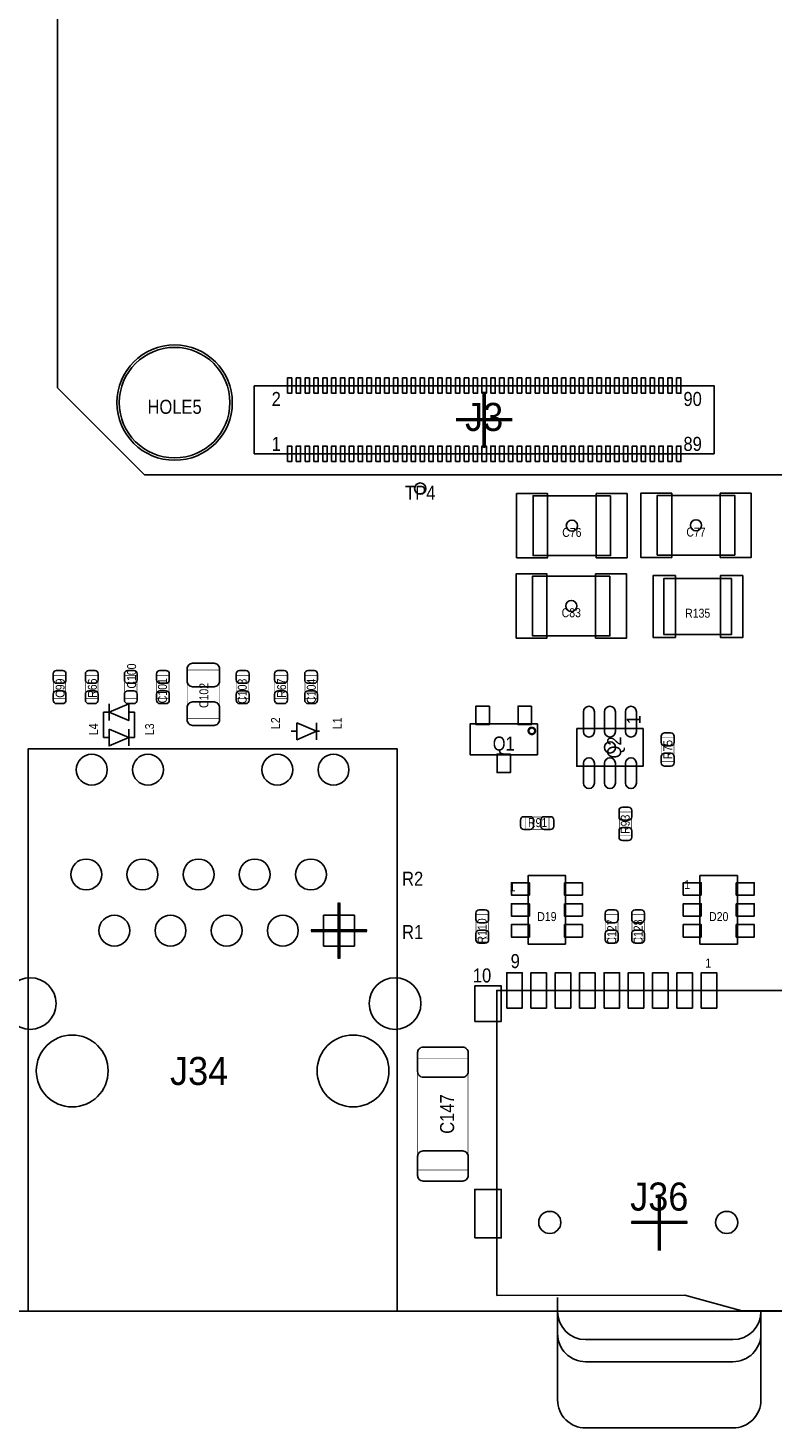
# Model space of a CAD drawing. Extents: x 0 to 170, y -5 to 120.
# Tile 3 of 13: x 60 to 94, y -5 to 58. Entities that reach past the tile are written whole.
import ezdxf
from ezdxf.enums import TextEntityAlignment as Align

# ---------------------------------------------------------------- set-up
doc = ezdxf.new("R2010")
doc.units = 0
for name, color, linetype in [('BG_OUTLINE', 3, 'CONTINUOUS'), ('PG_ASSEMBLY_TOP', 140, 'CONTINUOUS'), ('PG_BODY_CENTER', 211, 'CONTINUOUS'), ('PIN_TOP', 160, 'CONTINUOUS'), ('RD_ASSEMBLY_TOP', 140, 'CONTINUOUS')]:
    doc.layers.add(name, color=color, linetype=linetype)

msp = doc.modelspace()

# ---------------------------------------------------------------- linework, layer by layer
at = {"layer": 'BG_OUTLINE'}
msp.add_lwpolyline([(169.926, 0), (169.926, 39.77386), (164.5158, 39.77386, -0.414214), (163.5252, 40.76446), (163.5252, 44.26966, -0.406818), (164.5158, 45.28566), (169.926, 45.28566), (169.926, 70.5358), (164.5158, 70.5358, -0.414214), (163.5252, 71.5264), (163.5252, 75.0316, -0.406818), (164.5158, 76.0476), (169.926, 76.0476), (169.926, 119.888), (17.526, 119.888), (0, 119.888), (0, 0)], format="xyb", close=True, dxfattribs=at)
msp.add_lwpolyline([(169.926, 0), (0, 0)], dxfattribs=at)
at = {"layer": 'PG_ASSEMBLY_TOP'}
for points in [[(61.311282, 92.837), (61.311282, 41.77411), (65.248282, 37.83711), (125.3744, 37.83711), (129.3114, 41.77411), (129.3114, 92.837)], [(86.331044, 36.883086), (82.830924, 36.883086), (82.830924, 34.183066), (86.331044, 34.183066)], [(88.44534, 34.19983), (91.94546, 34.19983), (91.94546, 36.89985), (88.44534, 36.89985)], [(86.305644, 33.248346), (82.805524, 33.248346), (82.805524, 30.548326), (86.305644, 30.548326)], [(91.7956, 33.147), (91.7956, 30.607), (88.7476, 30.607), (88.7476, 33.147)], [(83.0199, 26.566368), (83.0199, 25.16632), (79.980028, 25.16632), (79.980028, 26.566368)]]:
    msp.add_lwpolyline(points, close=True, dxfattribs=at)
for points in [[(69.223382, 41.10101, 1), (64.003174, 41.10101, 1), (69.223382, 41.10101)], [(83.9343, 0.60452), (83.9343, -4.02336, 0.414386), (85.2043, -5.29336), (91.86418, -5.29336, 0.414386), (93.13418, -4.02336), (93.13418, -2.29362)], [(83.9343, 0.60452), (83.9343, -1.02362, 0.414346), (85.2043, -2.29362), (91.86418, -2.29362, 0.414346), (93.13418, -1.02362), (93.13418, -0.09398)], [(93.13418, -0.09398), (93.13418, -0.0254, -0.414072), (91.86418, -1.2954), (85.2043, -1.2954, -0.414072), (83.9343, -0.0254), (83.9343, 0.60452)]]:
    msp.add_lwpolyline(points, format="xyb", dxfattribs=at)
for points in [[(70.216268, 41.862502), (91.012518, 41.862502), (91.012518, 38.789102), (70.216268, 38.789102), (70.216268, 41.862502)], [(64.541146, 27.474164), (64.541146, 26.712164), (63.652146, 27.093164), (64.541146, 27.474164)], [(63.652146, 27.474164), (63.652146, 26.712164)], [(63.652146, 25.950164), (63.398146, 25.950164), (63.398146, 27.093164), (63.525146, 27.093164)], [(63.652146, 27.093164), (63.525146, 27.093164)], [(64.541146, 27.093164), (64.795146, 27.093164), (64.795146, 25.950164), (64.668146, 25.950164)], [(72.14362, 26.60904), (72.14362, 25.84704), (73.03262, 26.22804), (72.14362, 26.60904)], [(73.03262, 26.60904), (73.03262, 25.84704)], [(63.652146, 26.331164), (63.652146, 25.569164), (64.541146, 25.950164), (63.652146, 26.331164)], [(64.541146, 26.331164), (64.541146, 25.569164)], [(72.14362, 26.22804), (71.88962, 26.22804)], [(73.03262, 26.22804), (73.15962, 26.22804)], [(84.805012, 26.350468), (84.805012, 24.6507), (87.80526, 24.6507), (87.80526, 26.350468), (84.805012, 26.350468)], [(59.98464, 0), (76.6826, 0), (76.6826, 25.43048), (59.98464, 25.43048), (59.98464, 0)], [(64.541146, 25.950164), (64.668146, 25.950164)], [(84.299552, 16.60144), (84.299552, 19.70024), (82.602832, 19.70024), (82.602832, 16.60144), (84.299552, 16.60144)], [(92.071952, 16.60144), (92.071952, 19.70024), (90.375232, 19.70024), (90.375232, 16.60144), (92.071952, 16.60144)], [(81.18348, 0.70612), (89.68486, 0.71628), (92.27312, 0.01524), (95.885, 0.00508), (95.885, 14.50594), (81.18348, 14.50594), (81.18348, 0.70612)], [(93.13418, -2.29362), (93.13418, -0.09398)]]:
    msp.add_lwpolyline(points, dxfattribs=at)
at = {"layer": 'PG_ASSEMBLY_TOP', "const_width": 0.024892}
for points in [[(61.69025, 27.700986), (61.130434, 27.700986), (61.130434, 28.761182), (61.69025, 28.761182), (61.69025, 27.700986)], [(63.14821, 27.700986), (62.588394, 27.700986), (62.588394, 28.761182), (63.14821, 28.761182), (63.14821, 27.700986)], [(64.353186, 28.761182), (64.913002, 28.761182), (64.913002, 27.700986), (64.353186, 27.700986), (64.353186, 28.761182)], [(66.36385, 27.700986), (65.804034, 27.700986), (65.804034, 28.761182), (66.36385, 28.761182), (66.36385, 27.700986)], [(68.642738, 26.80081), (67.182746, 26.80081), (67.182746, 29.000958), (68.642738, 29.000958), (68.642738, 26.80081)], [(69.97065, 27.700986), (69.410834, 27.700986), (69.410834, 28.761182), (69.97065, 28.761182), (69.97065, 27.700986)], [(71.70801, 27.700986), (71.148194, 27.700986), (71.148194, 28.761182), (71.70801, 28.761182), (71.70801, 27.700986)], [(73.06945, 27.700986), (72.509634, 27.700986), (72.509634, 28.761182), (73.06945, 28.761182), (73.06945, 27.700986)], [(88.636348, 25.934162), (89.196164, 25.934162), (89.196164, 24.873966), (88.636348, 24.873966), (88.636348, 25.934162)], [(83.542378, 22.355556), (83.542378, 21.79574), (82.482182, 21.79574), (82.482182, 22.355556), (83.542378, 22.355556)], [(86.724236, 22.573234), (87.284052, 22.573234), (87.284052, 21.513038), (86.724236, 21.513038), (86.724236, 22.573234)], [(80.807052, 16.868902), (80.247236, 16.868902), (80.247236, 17.929098), (80.807052, 17.929098), (80.807052, 16.868902)], [(86.664292, 16.868902), (86.104476, 16.868902), (86.104476, 17.929098), (86.664292, 17.929098), (86.664292, 16.868902)], [(87.858092, 16.868902), (87.298276, 16.868902), (87.298276, 17.929098), (87.858092, 17.929098), (87.858092, 16.868902)], [(77.607668, 11.440414), (79.887572, 11.440414), (79.887572, 6.380226), (77.607668, 6.380226), (77.607668, 11.440414)]]:
    msp.add_lwpolyline(points, dxfattribs=at)
at = {"layer": 'PG_ASSEMBLY_TOP', "const_width": 0.1016}
msp.add_lwpolyline([(82.918046, 26.247344, 1), (82.621882, 26.247344, 1), (82.918046, 26.247344)], format="xyb", dxfattribs=at)
at = {"layer": 'PG_BODY_CENTER', "const_width": 0.1524}
for points in [[(80.614266, 39.055802), (80.614266, 41.595802)], [(79.344266, 40.325802), (81.884266, 40.325802)], [(74.04862, 15.94104), (74.04862, 18.48104)], [(72.77862, 17.21104), (75.31862, 17.21104)], [(88.53424, 2.73558), (88.53424, 5.27558)], [(87.26424, 4.00558), (89.80424, 4.00558)]]:
    msp.add_lwpolyline(points, dxfattribs=at)
at = {"layer": 'PG_BODY_CENTER'}
for points in [[(80.614266, 39.055802), (80.614266, 41.595802)], [(79.344266, 40.325802), (81.884266, 40.325802)], [(74.04862, 15.94104), (74.04862, 18.48104)], [(72.77862, 17.21104), (75.31862, 17.21104)], [(88.53424, 2.73558), (88.53424, 5.27558)], [(87.26424, 4.00558), (89.80424, 4.00558)]]:
    msp.add_lwpolyline(points, dxfattribs=at)
for points in [[(84.834984, 35.533076, 1), (84.326984, 35.533076, 1)], [(90.4494, 35.54984, 1), (89.9414, 35.54984, 1)], [(84.809584, 31.898336, 1), (84.301584, 31.898336, 1)], [(86.559136, 25.500584, 1), (86.051136, 25.500584, 1)]]:
    msp.add_lwpolyline(points, format="xyb", close=True, dxfattribs=at)
at = {"layer": 'PIN_TOP'}
for points in [[(71.71309, 41.52138), (71.71309, 42.221404), (71.912988, 42.221404), (71.912988, 41.52138)], [(72.11314, 41.52138), (72.11314, 42.221404), (72.313038, 42.221404), (72.313038, 41.52138)], [(72.51319, 41.52138), (72.51319, 42.221404), (72.713088, 42.221404), (72.713088, 41.52138)], [(72.91324, 41.52138), (72.91324, 42.221404), (73.113138, 42.221404), (73.113138, 41.52138)], [(73.31329, 41.52138), (73.31329, 42.221404), (73.513188, 42.221404), (73.513188, 41.52138)], [(73.71334, 41.52138), (73.71334, 42.221404), (73.913238, 42.221404), (73.913238, 41.52138)], [(74.11339, 41.52138), (74.11339, 42.221404), (74.313288, 42.221404), (74.313288, 41.52138)], [(74.51344, 41.52138), (74.51344, 42.221404), (74.713338, 42.221404), (74.713338, 41.52138)], [(74.91349, 41.52138), (74.91349, 42.221404), (75.113388, 42.221404), (75.113388, 41.52138)], [(75.31354, 41.52138), (75.31354, 42.221404), (75.513438, 42.221404), (75.513438, 41.52138)], [(75.71359, 41.52138), (75.71359, 42.221404), (75.913488, 42.221404), (75.913488, 41.52138)], [(76.11364, 41.52138), (76.11364, 42.221404), (76.313538, 42.221404), (76.313538, 41.52138)], [(76.51369, 41.52138), (76.51369, 42.221404), (76.713588, 42.221404), (76.713588, 41.52138)], [(76.91374, 41.52138), (76.91374, 42.221404), (77.113638, 42.221404), (77.113638, 41.52138)], [(77.31379, 41.52138), (77.31379, 42.221404), (77.513688, 42.221404), (77.513688, 41.52138)], [(77.71384, 41.52138), (77.71384, 42.221404), (77.913738, 42.221404), (77.913738, 41.52138)], [(78.11389, 41.52138), (78.11389, 42.221404), (78.313788, 42.221404), (78.313788, 41.52138)], [(78.51394, 41.52138), (78.51394, 42.221404), (78.713838, 42.221404), (78.713838, 41.52138)], [(78.91399, 41.52138), (78.91399, 42.221404), (79.113888, 42.221404), (79.113888, 41.52138)], [(79.31404, 41.52138), (79.31404, 42.221404), (79.513938, 42.221404), (79.513938, 41.52138)], [(79.71409, 41.52138), (79.71409, 42.221404), (79.913988, 42.221404), (79.913988, 41.52138)], [(80.11414, 41.52138), (80.11414, 42.221404), (80.314038, 42.221404), (80.314038, 41.52138)], [(80.51419, 41.52138), (80.51419, 42.221404), (80.714088, 42.221404), (80.714088, 41.52138)], [(80.91424, 41.52138), (80.91424, 42.221404), (81.114138, 42.221404), (81.114138, 41.52138)], [(81.31429, 41.52138), (81.31429, 42.221404), (81.514188, 42.221404), (81.514188, 41.52138)], [(81.71434, 41.52138), (81.71434, 42.221404), (81.914238, 42.221404), (81.914238, 41.52138)], [(82.11439, 41.52138), (82.11439, 42.221404), (82.314288, 42.221404), (82.314288, 41.52138)], [(82.51444, 41.52138), (82.51444, 42.221404), (82.714338, 42.221404), (82.714338, 41.52138)], [(82.91449, 41.52138), (82.91449, 42.221404), (83.114388, 42.221404), (83.114388, 41.52138)], [(83.31454, 41.52138), (83.31454, 42.221404), (83.514438, 42.221404), (83.514438, 41.52138)], [(83.71459, 41.52138), (83.71459, 42.221404), (83.914488, 42.221404), (83.914488, 41.52138)], [(84.11464, 41.52138), (84.11464, 42.221404), (84.314538, 42.221404), (84.314538, 41.52138)], [(84.51469, 41.52138), (84.51469, 42.221404), (84.714588, 42.221404), (84.714588, 41.52138)], [(84.91474, 41.52138), (84.91474, 42.221404), (85.114638, 42.221404), (85.114638, 41.52138)], [(85.31479, 41.52138), (85.31479, 42.221404), (85.514688, 42.221404), (85.514688, 41.52138)], [(85.71484, 41.52138), (85.71484, 42.221404), (85.914738, 42.221404), (85.914738, 41.52138)], [(86.11489, 41.52138), (86.11489, 42.221404), (86.314788, 42.221404), (86.314788, 41.52138)], [(86.51494, 41.52138), (86.51494, 42.221404), (86.714838, 42.221404), (86.714838, 41.52138)], [(86.91499, 41.52138), (86.91499, 42.221404), (87.114888, 42.221404), (87.114888, 41.52138)], [(87.31504, 41.52138), (87.31504, 42.221404), (87.514938, 42.221404), (87.514938, 41.52138)], [(87.71509, 41.52138), (87.71509, 42.221404), (87.914988, 42.221404), (87.914988, 41.52138)], [(88.11514, 41.52138), (88.11514, 42.221404), (88.315038, 42.221404), (88.315038, 41.52138)], [(88.51519, 41.52138), (88.51519, 42.221404), (88.715088, 42.221404), (88.715088, 41.52138)], [(88.91524, 41.52138), (88.91524, 42.221404), (89.115138, 42.221404), (89.115138, 41.52138)], [(89.31529, 41.52138), (89.31529, 42.221404), (89.515188, 42.221404), (89.515188, 41.52138)], [(71.71309, 38.4302), (71.71309, 39.130224), (71.912988, 39.130224), (71.912988, 38.4302)], [(72.11314, 38.4302), (72.11314, 39.130224), (72.313038, 39.130224), (72.313038, 38.4302)], [(72.51319, 38.4302), (72.51319, 39.130224), (72.713088, 39.130224), (72.713088, 38.4302)], [(72.91324, 38.4302), (72.91324, 39.130224), (73.113138, 39.130224), (73.113138, 38.4302)], [(73.31329, 38.4302), (73.31329, 39.130224), (73.513188, 39.130224), (73.513188, 38.4302)], [(73.71334, 38.4302), (73.71334, 39.130224), (73.913238, 39.130224), (73.913238, 38.4302)], [(74.11339, 38.4302), (74.11339, 39.130224), (74.313288, 39.130224), (74.313288, 38.4302)], [(74.51344, 38.4302), (74.51344, 39.130224), (74.713338, 39.130224), (74.713338, 38.4302)], [(74.91349, 38.4302), (74.91349, 39.130224), (75.113388, 39.130224), (75.113388, 38.4302)], [(75.31354, 38.4302), (75.31354, 39.130224), (75.513438, 39.130224), (75.513438, 38.4302)], [(75.71359, 38.4302), (75.71359, 39.130224), (75.913488, 39.130224), (75.913488, 38.4302)], [(76.11364, 38.4302), (76.11364, 39.130224), (76.313538, 39.130224), (76.313538, 38.4302)], [(76.51369, 38.4302), (76.51369, 39.130224), (76.713588, 39.130224), (76.713588, 38.4302)], [(76.91374, 38.4302), (76.91374, 39.130224), (77.113638, 39.130224), (77.113638, 38.4302)], [(77.31379, 38.4302), (77.31379, 39.130224), (77.513688, 39.130224), (77.513688, 38.4302)], [(77.71384, 38.4302), (77.71384, 39.130224), (77.913738, 39.130224), (77.913738, 38.4302)], [(78.11389, 38.4302), (78.11389, 39.130224), (78.313788, 39.130224), (78.313788, 38.4302)], [(78.51394, 38.4302), (78.51394, 39.130224), (78.713838, 39.130224), (78.713838, 38.4302)], [(78.91399, 38.4302), (78.91399, 39.130224), (79.113888, 39.130224), (79.113888, 38.4302)], [(79.31404, 38.4302), (79.31404, 39.130224), (79.513938, 39.130224), (79.513938, 38.4302)], [(79.71409, 38.4302), (79.71409, 39.130224), (79.913988, 39.130224), (79.913988, 38.4302)], [(80.11414, 38.4302), (80.11414, 39.130224), (80.314038, 39.130224), (80.314038, 38.4302)], [(80.51419, 38.4302), (80.51419, 39.130224), (80.714088, 39.130224), (80.714088, 38.4302)], [(80.91424, 38.4302), (80.91424, 39.130224), (81.114138, 39.130224), (81.114138, 38.4302)], [(81.31429, 38.4302), (81.31429, 39.130224), (81.514188, 39.130224), (81.514188, 38.4302)], [(81.71434, 38.4302), (81.71434, 39.130224), (81.914238, 39.130224), (81.914238, 38.4302)], [(82.11439, 38.4302), (82.11439, 39.130224), (82.314288, 39.130224), (82.314288, 38.4302)], [(82.51444, 38.4302), (82.51444, 39.130224), (82.714338, 39.130224), (82.714338, 38.4302)], [(82.91449, 38.4302), (82.91449, 39.130224), (83.114388, 39.130224), (83.114388, 38.4302)], [(83.31454, 38.4302), (83.31454, 39.130224), (83.514438, 39.130224), (83.514438, 38.4302)], [(83.71459, 38.4302), (83.71459, 39.130224), (83.914488, 39.130224), (83.914488, 38.4302)], [(84.11464, 38.4302), (84.11464, 39.130224), (84.314538, 39.130224), (84.314538, 38.4302)], [(84.51469, 38.4302), (84.51469, 39.130224), (84.714588, 39.130224), (84.714588, 38.4302)], [(84.91474, 38.4302), (84.91474, 39.130224), (85.114638, 39.130224), (85.114638, 38.4302)], [(85.31479, 38.4302), (85.31479, 39.130224), (85.514688, 39.130224), (85.514688, 38.4302)], [(85.71484, 38.4302), (85.71484, 39.130224), (85.914738, 39.130224), (85.914738, 38.4302)], [(86.11489, 38.4302), (86.11489, 39.130224), (86.314788, 39.130224), (86.314788, 38.4302)], [(86.51494, 38.4302), (86.51494, 39.130224), (86.714838, 39.130224), (86.714838, 38.4302)], [(86.91499, 38.4302), (86.91499, 39.130224), (87.114888, 39.130224), (87.114888, 38.4302)], [(87.31504, 38.4302), (87.31504, 39.130224), (87.514938, 39.130224), (87.514938, 38.4302)], [(87.71509, 38.4302), (87.71509, 39.130224), (87.914988, 39.130224), (87.914988, 38.4302)], [(88.11514, 38.4302), (88.11514, 39.130224), (88.315038, 39.130224), (88.315038, 38.4302)], [(88.51519, 38.4302), (88.51519, 39.130224), (88.715088, 39.130224), (88.715088, 38.4302)], [(88.91524, 38.4302), (88.91524, 39.130224), (89.115138, 39.130224), (89.115138, 38.4302)], [(89.31529, 38.4302), (89.31529, 39.130224), (89.515188, 39.130224), (89.515188, 38.4302)], [(82.080862, 34.08299), (82.080862, 36.982908), (83.48091, 36.982908), (83.48091, 34.08299)], [(85.681058, 34.08299), (85.681058, 36.982908), (87.081106, 36.982908), (87.081106, 34.08299)], [(89.095326, 36.999799), (89.095326, 34.099881), (87.695278, 34.099881), (87.695278, 36.999799)], [(92.695522, 36.999799), (92.695522, 34.099881), (91.295474, 34.099881), (91.295474, 36.999799)], [(82.055462, 30.44825), (82.055462, 33.348168), (83.45551, 33.348168), (83.45551, 30.44825)], [(85.655658, 30.44825), (85.655658, 33.348168), (87.055706, 33.348168), (87.055706, 30.44825)], [(89.2683, 33.274), (89.2683, 30.48), (88.2523, 30.48), (88.2523, 33.274)], [(92.3163, 33.274), (92.3163, 30.48), (91.3003, 30.48), (91.3003, 33.274)], [(80.854804, 27.370278), (80.854804, 26.532078), (80.245204, 26.532078), (80.245204, 27.370278)], [(82.754724, 27.370278), (82.754724, 26.532078), (82.145124, 26.532078), (82.145124, 27.370278)], [(81.804764, 25.20061), (81.804764, 24.36241), (81.195164, 24.36241), (81.195164, 25.20061)], [(82.658712, 18.8214), (81.845912, 18.8214), (81.845912, 19.3802), (82.658712, 19.3802)], [(84.243672, 19.3802), (85.056472, 19.3802), (85.056472, 18.8214), (84.243672, 18.8214)], [(90.431112, 18.8214), (89.618312, 18.8214), (89.618312, 19.3802), (90.431112, 19.3802)], [(92.016072, 19.3802), (92.828872, 19.3802), (92.828872, 18.8214), (92.016072, 18.8214)], [(82.658712, 17.87144), (81.845912, 17.87144), (81.845912, 18.43024), (82.658712, 18.43024)], [(84.243672, 18.43024), (85.056472, 18.43024), (85.056472, 17.87144), (84.243672, 17.87144)], [(90.431112, 17.87144), (89.618312, 17.87144), (89.618312, 18.43024), (90.431112, 18.43024)], [(92.016072, 18.43024), (92.828872, 18.43024), (92.828872, 17.87144), (92.016072, 17.87144)], [(74.74712, 16.51254), (73.35012, 16.51254), (73.35012, 17.90954), (74.74712, 17.90954)], [(82.658712, 16.92148), (81.845912, 16.92148), (81.845912, 17.48028), (82.658712, 17.48028)], [(84.243672, 17.48028), (85.056472, 17.48028), (85.056472, 16.92148), (84.243672, 16.92148)], [(90.431112, 16.92148), (89.618312, 16.92148), (89.618312, 17.48028), (90.431112, 17.48028)], [(92.016072, 17.48028), (92.828872, 17.48028), (92.828872, 16.92148), (92.016072, 16.92148)], [(81.63306, 13.70584), (81.63306, 15.30604), (82.3341, 15.30604), (82.3341, 13.70584)], [(82.73288, 13.70584), (82.73288, 15.30604), (83.43392, 15.30604), (83.43392, 13.70584)], [(83.8327, 13.70584), (83.8327, 15.30604), (84.53374, 15.30604), (84.53374, 13.70584)], [(84.93252, 13.70584), (84.93252, 15.30604), (85.63356, 15.30604), (85.63356, 13.70584)], [(86.03488, 13.70584), (86.03488, 15.30604), (86.73592, 15.30604), (86.73592, 13.70584)], [(87.1347, 13.70584), (87.1347, 15.30604), (87.83574, 15.30604), (87.83574, 13.70584)], [(88.23452, 13.70584), (88.23452, 15.30604), (88.93556, 15.30604), (88.93556, 13.70584)], [(89.33434, 13.70584), (89.33434, 15.30604), (90.03538, 15.30604), (90.03538, 13.70584)], [(90.43416, 13.70584), (90.43416, 15.30604), (91.1352, 15.30604), (91.1352, 13.70584)], [(80.18526, 13.1064), (80.18526, 14.7066), (81.38414, 14.7066), (81.38414, 13.1064)], [(80.18526, 3.30454), (80.18526, 5.50418), (81.38414, 5.50418), (81.38414, 3.30454)]]:
    msp.add_lwpolyline(points, close=True, dxfattribs=at)
for points in [[(68.647818, 29.055822), (68.647818, 28.496006, -0.414709), (68.397628, 28.245816), (67.427856, 28.245816, -0.414709), (67.177666, 28.496006), (67.177666, 29.055822, -0.414709), (67.427856, 29.306012), (68.397628, 29.306012, -0.414709)], [(61.70041, 28.831032), (61.70041, 28.551124, -0.414846), (61.550296, 28.40101), (61.270388, 28.40101, -0.414846), (61.120274, 28.551124), (61.120274, 28.831032, -0.414846), (61.270388, 28.981146), (61.550296, 28.981146, -0.414846)], [(63.15837, 28.831032), (63.15837, 28.551124, -0.414846), (63.008256, 28.40101), (62.728348, 28.40101, -0.414846), (62.578234, 28.551124), (62.578234, 28.831032, -0.414846), (62.728348, 28.981146), (63.008256, 28.981146, -0.414846)], [(64.923162, 28.831032), (64.923162, 28.551124, -0.414846), (64.773048, 28.40101), (64.49314, 28.40101, -0.414846), (64.343026, 28.551124), (64.343026, 28.831032, -0.414846), (64.49314, 28.981146), (64.773048, 28.981146, -0.414846)], [(66.37401, 28.831032), (66.37401, 28.551124, -0.414846), (66.223896, 28.40101), (65.943988, 28.40101, -0.414846), (65.793874, 28.551124), (65.793874, 28.831032, -0.414846), (65.943988, 28.981146), (66.223896, 28.981146, -0.414846)], [(69.98081, 28.831032), (69.98081, 28.551124, -0.414846), (69.830696, 28.40101), (69.550788, 28.40101, -0.414846), (69.400674, 28.551124), (69.400674, 28.831032, -0.414846), (69.550788, 28.981146), (69.830696, 28.981146, -0.414846)], [(71.71817, 28.831032), (71.71817, 28.551124, -0.414846), (71.568056, 28.40101), (71.288148, 28.40101, -0.414846), (71.138034, 28.551124), (71.138034, 28.831032, -0.414846), (71.288148, 28.981146), (71.568056, 28.981146, -0.414846)], [(73.07961, 28.831032), (73.07961, 28.551124, -0.414846), (72.929496, 28.40101), (72.649588, 28.40101, -0.414846), (72.499474, 28.551124), (72.499474, 28.831032, -0.414846), (72.649588, 28.981146), (72.929496, 28.981146, -0.414846)], [(61.120274, 27.631136), (61.120274, 27.911044, -0.414846), (61.270388, 28.061158), (61.550296, 28.061158, -0.414846), (61.70041, 27.911044), (61.70041, 27.631136, -0.414846), (61.550296, 27.481022), (61.270388, 27.481022, -0.414846)], [(62.578234, 27.631136), (62.578234, 27.911044, -0.414846), (62.728348, 28.061158), (63.008256, 28.061158, -0.414846), (63.15837, 27.911044), (63.15837, 27.631136, -0.414846), (63.008256, 27.481022), (62.728348, 27.481022, -0.414846)], [(64.343026, 27.631136), (64.343026, 27.911044, -0.414846), (64.49314, 28.061158), (64.773048, 28.061158, -0.414846), (64.923162, 27.911044), (64.923162, 27.631136, -0.414846), (64.773048, 27.481022), (64.49314, 27.481022, -0.414846)], [(65.793874, 27.631136), (65.793874, 27.911044, -0.414846), (65.943988, 28.061158), (66.223896, 28.061158, -0.414846), (66.37401, 27.911044), (66.37401, 27.631136, -0.414846), (66.223896, 27.481022), (65.943988, 27.481022, -0.414846)], [(69.400674, 27.631136), (69.400674, 27.911044, -0.414846), (69.550788, 28.061158), (69.830696, 28.061158, -0.414846), (69.98081, 27.911044), (69.98081, 27.631136, -0.414846), (69.830696, 27.481022), (69.550788, 27.481022, -0.414846)], [(71.138034, 27.631136), (71.138034, 27.911044, -0.414846), (71.288148, 28.061158), (71.568056, 28.061158, -0.414846), (71.71817, 27.911044), (71.71817, 27.631136, -0.414846), (71.568056, 27.481022), (71.288148, 27.481022, -0.414846)], [(72.499474, 27.631136), (72.499474, 27.911044, -0.414846), (72.649588, 28.061158), (72.929496, 28.061158, -0.414846), (73.07961, 27.911044), (73.07961, 27.631136, -0.414846), (72.929496, 27.481022), (72.649588, 27.481022, -0.414846)], [(67.177666, 26.745946), (67.177666, 27.305762, -0.414709), (67.427856, 27.555952), (68.397628, 27.555952, -0.414709), (68.647818, 27.305762), (68.647818, 26.745946, -0.414709), (68.397628, 26.495756), (67.427856, 26.495756, -0.414709)], [(85.110193, 26.215721), (85.110193, 27.115643, -1), (85.600159, 27.115643), (85.600159, 26.215721, -1)], [(86.060153, 26.215721), (86.060153, 27.115643, -1), (86.550119, 27.115643), (86.550119, 26.215721, -1)], [(87.010113, 26.215721), (87.010113, 27.115643, -1), (87.500079, 27.115643), (87.500079, 26.215721, -1)], [(89.206324, 26.004012), (89.206324, 25.724104, -0.414846), (89.05621, 25.57399), (88.776302, 25.57399, -0.414846), (88.626188, 25.724104), (88.626188, 26.004012, -0.414846), (88.776302, 26.154126), (89.05621, 26.154126, -0.414846)], [(85.110193, 23.885525), (85.110193, 24.785447, -1), (85.600159, 24.785447), (85.600159, 23.885525, -1)], [(86.060153, 23.885525), (86.060153, 24.785447, -1), (86.550119, 24.785447), (86.550119, 23.885525, -1)], [(87.010113, 23.885525), (87.010113, 24.785447, -1), (87.500079, 24.785447), (87.500079, 23.885525, -1)], [(88.626188, 24.804116), (88.626188, 25.084024, -0.414846), (88.776302, 25.234138), (89.05621, 25.234138, -0.414846), (89.206324, 25.084024), (89.206324, 24.804116, -0.414846), (89.05621, 24.654002), (88.776302, 24.654002, -0.414846)], [(82.412332, 22.365716), (82.69224, 22.365716, -0.414846), (82.842354, 22.215602), (82.842354, 21.935694, -0.414846), (82.69224, 21.78558), (82.412332, 21.78558, -0.414846), (82.262218, 21.935694), (82.262218, 22.215602, -0.414846)], [(83.612228, 21.78558), (83.33232, 21.78558, -0.414846), (83.182206, 21.935694), (83.182206, 22.215602, -0.414846), (83.33232, 22.365716), (83.612228, 22.365716, -0.414846), (83.762342, 22.215602), (83.762342, 21.935694, -0.414846)], [(87.294212, 22.643084), (87.294212, 22.363176, -0.414846), (87.144098, 22.213062), (86.86419, 22.213062, -0.414846), (86.714076, 22.363176), (86.714076, 22.643084, -0.414846), (86.86419, 22.793198), (87.144098, 22.793198, -0.414846)], [(86.714076, 21.443188), (86.714076, 21.723096, -0.414846), (86.86419, 21.87321), (87.144098, 21.87321, -0.414846), (87.294212, 21.723096), (87.294212, 21.443188, -0.414846), (87.144098, 21.293074), (86.86419, 21.293074, -0.414846)], [(80.817212, 17.998948), (80.817212, 17.71904, -0.414846), (80.667098, 17.568926), (80.38719, 17.568926, -0.414846), (80.237076, 17.71904), (80.237076, 17.998948, -0.414846), (80.38719, 18.149062), (80.667098, 18.149062, -0.414846)], [(86.674452, 17.998948), (86.674452, 17.71904, -0.414846), (86.524338, 17.568926), (86.24443, 17.568926, -0.414846), (86.094316, 17.71904), (86.094316, 17.998948, -0.414846), (86.24443, 18.149062), (86.524338, 18.149062, -0.414846)], [(87.868252, 17.998948), (87.868252, 17.71904, -0.414846), (87.718138, 17.568926), (87.43823, 17.568926, -0.414846), (87.288116, 17.71904), (87.288116, 17.998948, -0.414846), (87.43823, 18.149062), (87.718138, 18.149062, -0.414846)], [(80.237076, 16.799052), (80.237076, 17.07896, -0.414846), (80.38719, 17.229074), (80.667098, 17.229074, -0.414846), (80.817212, 17.07896), (80.817212, 16.799052, -0.414846), (80.667098, 16.648938), (80.38719, 16.648938, -0.414846)], [(86.094316, 16.799052), (86.094316, 17.07896, -0.414846), (86.24443, 17.229074), (86.524338, 17.229074, -0.414846), (86.674452, 17.07896), (86.674452, 16.799052, -0.414846), (86.524338, 16.648938), (86.24443, 16.648938, -0.414846)], [(87.288116, 16.799052), (87.288116, 17.07896, -0.414846), (87.43823, 17.229074), (87.718138, 17.229074, -0.414846), (87.868252, 17.07896), (87.868252, 16.799052, -0.414846), (87.718138, 16.648938), (87.43823, 16.648938, -0.414846)], [(79.892652, 11.69035), (79.892652, 10.830306, -0.414258), (79.642716, 10.58037), (77.852524, 10.58037, -0.414258), (77.602588, 10.830306), (77.602588, 11.69035, -0.414258), (77.852524, 11.940286), (79.642716, 11.940286, -0.414258)], [(77.602588, 6.13029), (77.602588, 6.990334, -0.414258), (77.852524, 7.24027), (79.642716, 7.24027, -0.414258), (79.892652, 6.990334), (79.892652, 6.13029, -0.414258), (79.642716, 5.880354), (77.852524, 5.880354, -0.414258)]]:
    msp.add_lwpolyline(points, format="xyb", close=True, dxfattribs=at)
for centre, radius in [((66.613278, 41.10101), 2.499995), ((77.724, 37.211), 0.254), ((62.86754, 24.49068), 0.699008), ((65.40754, 24.49068), 0.699008), ((71.2597, 24.49068), 0.699008), ((73.7997, 24.49068), 0.699008), ((62.61862, 19.75104), 0.699008), ((65.15862, 19.75104), 0.699008), ((67.69862, 19.75104), 0.699008), ((70.23862, 19.75104), 0.699008), ((72.77862, 19.75104), 0.699008), ((63.88862, 17.21104), 0.699008), ((66.42862, 17.21104), 0.699008), ((68.96862, 17.21104), 0.699008), ((71.50862, 17.21104), 0.699008), ((60.0837, 13.91158), 1.1684), ((76.58354, 13.91158), 1.1684), ((61.98362, 10.86104), 1.624965), ((74.68362, 10.86104), 1.624965), ((83.58378, 4.00558), 0.50038), ((91.58478, 4.00558), 0.50038)]:
    msp.add_circle(centre, radius, dxfattribs=at)

# ---------------------------------------------------------------- texts
at = {"layer": 'PG_ASSEMBLY_TOP'}
for s, height, width, p in [('2', 0.635, 0.88, (71.003668, 40.948102)), ('90', 0.635, 0.88, (89.628218, 40.948102)), ('1', 0.635, 0.88, (71.003668, 38.916102)), ('89', 0.635, 0.88, (89.628218, 38.916102)), ('1', 0.4064, 0.875, (81.7626, 18.9865)), ('1', 0.4064, 0.875, (89.662, 19.0881)), ('9', 0.635, 0.88, (81.8134, 15.51432)), ('1', 0.4064, 0.875, (90.6145, 15.53464)), ('10', 0.635, 0.88, (80.10398, 14.86662))]:
    msp.add_text(s, height=height, dxfattribs=dict(at, width=width)).set_placement(p)
at = {"layer": 'PG_ASSEMBLY_TOP', "width": 0.875}
for s, p in [('L2', (71.38162, 26.8605)), ('L1', (74.17562, 26.8605)), ('L4', (63.144146, 26.582624)), ('L3', (65.684146, 26.582624))]:
    msp.add_text(s, height=0.4064, rotation=90, dxfattribs=at).set_placement(p, align=Align.RIGHT)
at = {"layer": 'PG_ASSEMBLY_TOP', "width": 0.88}
msp.add_text('1', height=0.635, rotation=90, dxfattribs=at).set_placement((87.6935, 26.543))
for s, p in [('R2', (77.85862, 19.2405)), ('R1', (77.85862, 16.8275))]:
    msp.add_text(s, height=0.635, dxfattribs=at).set_placement(p, align=Align.RIGHT)
at = {"layer": 'RD_ASSEMBLY_TOP'}
for s, height, width, p in [('HOLE5', 0.635, 0.88, (66.613278, 40.59301)), ('J3', 1.27, 0.96, (80.61452, 39.817802)), ('TP4', 0.635, 0.88, (77.724, 36.703)), ('C76', 0.4064, 0.875, (84.580984, 35.025076)), ('C77', 0.4064, 0.875, (90.1954, 35.04184)), ('C83', 0.4064, 0.875, (84.555584, 31.390336)), ('R135', 0.4064, 0.875, (90.2716, 31.369)), ('Q1', 0.635, 0.88, (81.499964, 25.358344)), ('R91', 0.4064, 0.875, (83.0326, 21.8948)), ('D19', 0.4064, 0.875, (83.451192, 17.64284)), ('D20', 0.4064, 0.875, (91.223592, 17.64284)), ('J34', 1.27, 0.96, (67.72402, 10.22604)), ('J36', 1.27, 0.96, (88.53424, 4.54279))]:
    msp.add_text(s, height=height, dxfattribs=dict(at, width=width)).set_placement(p, align=Align.CENTER)
for s, height, width, p in [('C100', 0.4064, 0.875, (64.8716, 28.7274)), ('C99', 0.4064, 0.875, (61.638942, 28.180284)), ('R66', 0.4064, 0.875, (63.096902, 28.180284)), ('C101', 0.4064, 0.875, (66.2686, 28.067)), ('C103', 0.4064, 0.875, (69.8754, 28.0416)), ('R67', 0.4064, 0.875, (71.656702, 28.180284)), ('C104', 0.4064, 0.875, (72.9996, 28.0416)), ('C102', 0.4064, 0.875, (68.141342, 27.850084)), ('Q2', 0.635, 0.88, (86.813136, 25.500584)), ('R75', 0.4064, 0.875, (89.1286, 25.4)), ('R93', 0.4064, 0.875, (87.1982, 22.0218)), ('R110', 0.4064, 0.875, (80.7212, 17.1958)), ('C127', 0.4064, 0.875, (86.587584, 17.145)), ('C128', 0.4064, 0.875, (87.781384, 17.145)), ('C147', 0.635, 0.88, (79.25562, 8.91032))]:
    msp.add_text(s, height=height, rotation=90, dxfattribs=dict(at, width=width)).set_placement(p, align=Align.CENTER)

doc.saveas('drawing.dxf')
